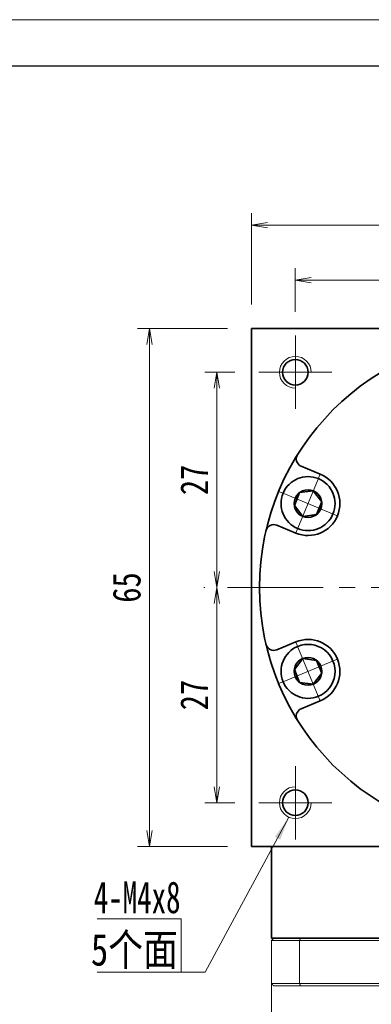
# Model space of a CAD drawing. Header units: millimetres. Extents: x -4 to 498, y -16 to 330.
# Tile 6 of 7: x 238 to 282, y 206 to 330. Entities that reach past the tile are written whole.
import ezdxf

# ---------------------------------------------------------------- set-up
doc = ezdxf.new("R2010")
doc.units = ezdxf.units.MM
doc.set_wipeout_variables(frame=1)
doc.linetypes.add('点画线', pattern=[18, 12, -2, 2, -2])
for name, color, linetype, lineweight in [('EB0_1', 7, 'Continuous', 35), ('中心线层', 1, '点画线', 18), ('图框_外框线', 7, 'Continuous', 18), ('尺寸线层', 3, 'Continuous', 18), ('粗实线层', 7, 'Continuous', 35)]:
    doc.layers.add(name, color=color, linetype=linetype, lineweight=lineweight)
doc.styles.add('宋体', font='SimSun.ttf', dxfattribs={"width": 0.8})
doc.styles.add('标准', font='txt', dxfattribs={"width": 0.667})
doc.dimstyles.new('A水平标注$0', dxfattribs={"dimtxt": 3.5, "dimasz": 2, "dimexe": 1.5, "dimexo": 3, "dimgap": 1.1, "dimtad": 1, "dimtoh": 1, "dimdec": 4, "dimdsep": 46, "dimtxsty": '宋体', "dimblk": 'OPEN', "dimcen": 3, "dimclrd": 3, "dimclre": 3, "dimclrt": 6, "dimadec": 0, "dimazin": 0, "dimtm": 1e-09, "dimtfac": 1, "dimtdec": 4, "dimtix": 1, "dimtmove": 0, "dimatfit": 3, "dimldrblk": 'OPEN', "dimfxl": 0, "dimlwd": 13, "dimlwe": 13, "dimarcsym": 0})

# ---------------------------------------------------------------- blocks, each defined once
blk = doc.blocks.new('_Open')
at = {"color": 0, "linetype": 'ByBlock', "lineweight": -2}
for p, q in [((-1, 0.167), (0, 0)), ((-1, -0.167), (0, 0)), ((0, 0), (-1, 0))]:
    blk.add_line(p, q, dxfattribs=at)
blk = doc.blocks.new('*D21')
at = {"layer": 'Defpoints', "color": 0, "transparency": 16777216}
for p in [(299.7, 297.1), (299.7, 293.8), (272.7, 290.13)]:
    blk.add_point(p, dxfattribs=at)
at = {"layer": '尺寸线层', "color": 3, "lineweight": 13, "transparency": 16777216}
for p, q in [((272.7, 293.13), (272.7, 298.6)), ((299.7, 296.8), (299.7, 298.6)), ((274.7, 297.1), (297.7, 297.1))]:
    blk.add_line(p, q, dxfattribs=at)
at = {"layer": '尺寸线层', "color": 3, "lineweight": 13, "transparency": 16777216, "xscale": 2, "yscale": 2, "zscale": 2, "rotation": 180}
blk.add_blockref('_Open', (272.7, 297.1), dxfattribs=at)
at = {"layer": '尺寸线层', "color": 3, "lineweight": 13, "transparency": 16777216, "xscale": 2, "yscale": 2, "zscale": 2}
blk.add_blockref('_Open', (299.7, 297.1), dxfattribs=at)
at = {"layer": '尺寸线层', "color": 6, "transparency": 16777216, "insert": (286.2, 299.95), "char_height": 3.5, "attachment_point": 5, "style": '宋体', "bg_fill": 3, "box_fill_scale": 1.1, "bg_fill_color": 256, "bg_fill_true_color": 13158600, "bg_fill_transparency": 0}
blk.add_mtext('27', dxfattribs=at)
blk = doc.blocks.new('*D23')
at = {"layer": 'Defpoints', "color": 0, "transparency": 16777216}
for p in [(268.1, 285.53), (262.86, 258.53), (264.2, 258.53)]:
    blk.add_point(p, dxfattribs=at)
at = {"layer": '尺寸线层', "color": 3, "lineweight": 13, "transparency": 16777216}
for p, q in [((265.1, 285.53), (261.36, 285.53)), ((262.86, 283.53), (262.86, 260.53)), ((261.2, 258.53), (261.36, 258.53))]:
    blk.add_line(p, q, dxfattribs=at)
at = {"layer": '尺寸线层', "color": 3, "lineweight": 13, "transparency": 16777216, "xscale": 2, "yscale": 2, "zscale": 2}
for p, rotation in [((262.86, 285.53), 90), ((262.86, 258.53), 270)]:
    blk.add_blockref('_Open', p, dxfattribs=dict(at, rotation=rotation))
at = {"layer": '尺寸线层', "color": 6, "transparency": 16777216, "insert": (260.01, 272.03), "char_height": 3.5, "attachment_point": 5, "rotation": 90, "style": '宋体', "bg_fill": 3, "box_fill_scale": 1.1, "bg_fill_color": 256, "bg_fill_true_color": 13158600, "bg_fill_transparency": 0}
blk.add_mtext('27', dxfattribs=at)
blk = doc.blocks.new('*D24')
at = {"layer": 'Defpoints', "color": 0, "transparency": 16777216}
for p in [(264.2, 258.53), (262.86, 231.53), (268.1, 231.53)]:
    blk.add_point(p, dxfattribs=at)
at = {"layer": '尺寸线层', "color": 3, "lineweight": 13, "transparency": 16777216}
for p, q in [((261.2, 258.53), (261.36, 258.53)), ((262.86, 256.53), (262.86, 233.53)), ((265.1, 231.53), (261.36, 231.53))]:
    blk.add_line(p, q, dxfattribs=at)
at = {"layer": '尺寸线层', "color": 3, "lineweight": 13, "transparency": 16777216, "xscale": 2, "yscale": 2, "zscale": 2}
for p, rotation in [((262.86, 258.53), 90), ((262.86, 231.53), 270)]:
    blk.add_blockref('_Open', p, dxfattribs=dict(at, rotation=rotation))
at = {"layer": '尺寸线层', "color": 6, "transparency": 16777216, "insert": (260.01, 245.03), "char_height": 3.5, "attachment_point": 5, "rotation": 90, "style": '宋体', "bg_fill": 3, "box_fill_scale": 1.1, "bg_fill_color": 256, "bg_fill_true_color": 13158600, "bg_fill_transparency": 0}
blk.add_mtext('27', dxfattribs=at)
blk = doc.blocks.new('*D25')
at = {"layer": 'Defpoints', "color": 0, "transparency": 16777216}
for p in [(254.4, 291.03), (267.2, 291.03), (267.2, 226.03)]:
    blk.add_point(p, dxfattribs=at)
at = {"layer": '尺寸线层', "color": 3, "lineweight": 13, "transparency": 16777216}
for p, q in [((264.2, 291.03), (252.9, 291.03)), ((254.4, 228.03), (254.4, 289.03)), ((264.2, 226.03), (252.9, 226.03))]:
    blk.add_line(p, q, dxfattribs=at)
at = {"layer": '尺寸线层', "color": 3, "lineweight": 13, "transparency": 16777216, "xscale": 2, "yscale": 2, "zscale": 2}
for p, rotation in [((254.4, 291.03), 90), ((254.4, 226.03), 270)]:
    blk.add_blockref('_Open', p, dxfattribs=dict(at, rotation=rotation))
at = {"layer": '尺寸线层', "color": 6, "transparency": 16777216, "insert": (251.55, 258.53), "char_height": 3.5, "attachment_point": 5, "rotation": 90, "style": '宋体', "bg_fill": 3, "box_fill_scale": 1.1, "bg_fill_color": 256, "bg_fill_true_color": 13158600, "bg_fill_transparency": 0}
blk.add_mtext('65', dxfattribs=at)
blk = doc.blocks.new('*D26')
at = {"layer": 'Defpoints', "color": 0, "transparency": 16777216}
for p in [(332.2, 304.01), (267.2, 291.03), (332.2, 291.03)]:
    blk.add_point(p, dxfattribs=at)
at = {"layer": '尺寸线层', "color": 3, "lineweight": 13, "transparency": 16777216}
for p, q in [((267.2, 294.03), (267.2, 305.51)), ((332.2, 294.03), (332.2, 305.51)), ((269.2, 304.01), (330.2, 304.01))]:
    blk.add_line(p, q, dxfattribs=at)
at = {"layer": '尺寸线层', "color": 3, "lineweight": 13, "transparency": 16777216, "xscale": 2, "yscale": 2, "zscale": 2, "rotation": 180}
blk.add_blockref('_Open', (267.2, 304.01), dxfattribs=at)
at = {"layer": '尺寸线层', "color": 3, "lineweight": 13, "transparency": 16777216, "xscale": 2, "yscale": 2, "zscale": 2}
blk.add_blockref('_Open', (332.2, 304.01), dxfattribs=at)
at = {"layer": '尺寸线层', "color": 6, "transparency": 16777216, "insert": (299.7, 306.86), "char_height": 3.5, "attachment_point": 5, "style": '宋体', "bg_fill": 3, "box_fill_scale": 1.1, "bg_fill_color": 256, "bg_fill_true_color": 13158600, "bg_fill_transparency": 0}
blk.add_mtext('65', dxfattribs=at)
blk = doc.blocks.new('*X6')
at = {"layer": '中心线层', "linetype": '点画线', "lineweight": 18}
for p, q in [((0, -3.89), (0, 3.89)), ((-3.89, 0), (3.89, 0))]:
    blk.add_line(p, q, dxfattribs=at)
at = {"layer": '粗实线层'}
for p, q in [((-1.73, 0), (-0.87, 1.5)), ((-0.87, 1.5), (0.87, 1.5)), ((1.73, 0), (0.87, 1.5)), ((1.73, 0), (0.87, 1.5)), ((-1.73, 0), (-0.87, -1.5)), ((1.73, 0), (0.87, -1.5)), ((-0.87, -1.5), (0.87, -1.5))]:
    blk.add_line(p, q, dxfattribs=at)
blk.add_circle((0, 0), 1.73, dxfattribs=at)
for start, end in [(0, 180), (180, 360)]:
    blk.add_arc((0, 0), 3.39, start, end, dxfattribs=at)

msp = doc.modelspace()

# ---------------------------------------------------------------- hatches: boundary and pattern name
at = {"layer": '尺寸线层', "linetype": 'Continuous'}
msp.add_hatch(color=0, dxfattribs=at).paths.add_polyline_path([(271.89472, 229.70267), (270.79812, 226.88521), (270.13834, 227.24183)], flags=0)

# ---------------------------------------------------------------- linework, layer by layer
at = {"color": 7, "linetype": 'Continuous', "lineweight": 15}
for p, q in [((269.703, 214.23207), (273.24548, 214.23207)), ((269.703, 214.23207), (269.703, 208.83207)), ((273.35912, 214.53207), (270.003, 214.53207)), ((273.24548, 214.23207), (326.16051, 214.23207)), ((273.24548, 208.83207), (273.24548, 214.23207)), ((326.04688, 214.53207), (273.35912, 214.53207)), ((273.24548, 208.83207), (269.703, 208.83207)), ((299.703, 208.83207), (273.24548, 208.83207)), ((270.003, 208.53207), (273.35912, 208.53207)), ((273.35912, 208.53207), (295.47097, 208.53207))]:
    msp.add_line(p, q, dxfattribs=at)
for points in [[(269.703, 214.23207), (270.003, 214.53207)], [(273.24548, 214.23207), (273.35912, 214.53207)], [(269.703, 189.98207), (269.703, 208.83207)], [(269.703, 208.83207), (270.003, 208.53207)], [(273.24548, 208.83207), (273.35912, 208.53207)]]:
    msp.add_open_spline(points, degree=1, dxfattribs=at)
at = {"layer": 'EB0_1'}
msp.add_line((329.703, 214.53207), (269.703, 214.53207), dxfattribs=at)
at = {"layer": '中心线层'}
for p, q in [((272.703, 280.93207), (272.703, 290.13207)), ((268.103, 285.53207), (277.303, 285.53207)), ((264.203, 258.53207), (335.203, 258.53207)), ((272.703, 226.93207), (272.703, 236.13207)), ((277.303, 231.53207), (268.103, 231.53207))]:
    msp.add_line(p, q, dxfattribs=at)
at = {"layer": '尺寸线层', "color": 0}
for p, q in [((258.38073, 216.97683), (247.84829, 216.97683)), ((258.38073, 210.25076), (258.38073, 216.97683)), ((258.38073, 210.25076), (247.84829, 210.25076)), ((261.38073, 210.25076), (258.38073, 210.25076))]:
    msp.add_line(p, q, dxfattribs=at)
at = {"layer": '粗实线层'}
for p, q in [((267.203, 291.03207), (332.203, 291.03207)), ((267.203, 226.03207), (267.203, 291.03207)), ((275.82704, 272.75138), (273.43662, 273.74153)), ((272.76557, 265.36034), (270.37515, 266.35049)), ((272.76557, 251.70379), (270.37515, 250.71365)), ((275.82704, 244.31276), (273.43662, 243.32261)), ((267.203, 226.03207), (332.203, 226.03207)), ((269.703, 214.53207), (269.703, 226.03207))]:
    msp.add_line(p, q, dxfattribs=at)
for centre in [(272.703, 285.53207), (272.703, 231.53207)]:
    msp.add_circle(centre, 1.6, dxfattribs=at)
at = {"layer": '粗实线层', "lineweight": 18}
for centre, start, end in [((272.703, 285.53207), 0, 270), ((272.703, 231.53207), 90, 360)]:
    msp.add_arc(centre, 2, start, end, dxfattribs=at)
at = {"layer": '粗实线层'}
for centre, radius, start, end in [((273.8193, 274.6654), 1, 148.0645374, 247.5000542), ((274.29631, 269.05586), 4, 247.5, 67.5), ((269.99247, 265.42661), 1, 67.4999458, 166.9354625), ((269.99247, 251.63752), 1, 193.0645374, 292.5000542), ((274.29631, 248.00827), 4, 292.5, 112.5), ((273.8193, 242.39873), 1, 112.4999458, 211.9354625)]:
    msp.add_arc(centre, radius, start, end, dxfattribs=at)

# ---------------------------------------------------------------- texts
at = {"layer": '尺寸线层', "color": 0}
for s, style, width, p in [('4-M4x8', '标准', 0.667, (247.404, 217.66647)), ('5个面', '宋体', 0.8, (247.04413, 211.09052))]:
    msp.add_text(s, height=4, dxfattribs=dict(at, style=style, width=width)).set_placement(p)

# ---------------------------------------------------------------- next in the draw order: dimensions: what is measured, and where the dimension line sits
at = {"layer": '尺寸线层'}
dim = msp.add_linear_dim(base=(299.703, 297.09629), p1=(272.703, 290.13207), p2=(299.703, 293.80433), dimstyle='A水平标注$0', override={"dimblk": 'Open', "dimtfill": 1, "dimtfillclr": 256}, dxfattribs=at)
dim.commit()
dim.dimension.update_dxf_attribs({"geometry": '*D21', "text_midpoint": (286.203, 299.94629)})
dim = msp.add_linear_dim(base=(262.85988, 258.53207), p1=(268.103, 285.53207), p2=(264.203, 258.53207), angle=270, dimstyle='A水平标注$0', override={"dimblk": 'Open', "dimtfill": 1, "dimtfillclr": 256}, dxfattribs=at)
dim.commit()
dim.dimension.update_dxf_attribs({"geometry": '*D23', "text_midpoint": (260.00988, 272.03207)})

# ---------------------------------------------------------------- next in the draw order: dimensions: what is measured, and where the dimension line sits
dim = msp.add_linear_dim(base=(262.85988, 231.53207), p1=(264.203, 258.53207), p2=(268.103, 231.53207), angle=270, dimstyle='A水平标注$0', override={"dimblk": 'Open', "dimtfill": 1, "dimtfillclr": 256}, dxfattribs=at)
dim.commit()
dim.dimension.update_dxf_attribs({"geometry": '*D24', "text_midpoint": (260.00988, 245.03207)})

# ---------------------------------------------------------------- next in the draw order: linework, layer by layer
at = {"layer": '粗实线层'}
msp.add_circle((299.703, 258.53207), 31.5, dxfattribs=at)

# ---------------------------------------------------------------- next in the draw order: dimensions: what is measured, and where the dimension line sits
at = {"layer": '尺寸线层'}
dim = msp.add_linear_dim(base=(254.39553, 291.03207), p1=(267.203, 226.03207), p2=(267.203, 291.03207), angle=90, dimstyle='A水平标注$0', override={"dimblk": 'Open', "dimtfill": 1, "dimtfillclr": 256}, dxfattribs=at)
dim.commit()
dim.dimension.update_dxf_attribs({"geometry": '*D25', "text_midpoint": (251.54553, 258.53207)})

# ---------------------------------------------------------------- next in the draw order: linework, layer by layer
at = {"layer": '尺寸线层', "color": 0, "linetype": 'Continuous'}
msp.add_line((271.89472, 229.70267), (261.38073, 210.25076), dxfattribs=at)

# ---------------------------------------------------------------- next in the draw order: dimensions: what is measured, and where the dimension line sits
at = {"layer": '尺寸线层'}
dim = msp.add_linear_dim(base=(332.203, 304.01417), p1=(267.203, 291.03207), p2=(332.203, 291.03207), dimstyle='A水平标注$0', override={"dimblk": 'Open', "dimtfill": 1, "dimtfillclr": 256}, dxfattribs=at)
dim.commit()
dim.dimension.update_dxf_attribs({"geometry": '*D26', "text_midpoint": (299.703, 306.86417)})

# ---------------------------------------------------------------- next in the draw order: wipeouts: each hides what was drawn before it
for points in [[(275.59361, 272.18781), (275.57413, 272.19581), (275.55461, 272.20368), (275.53504, 272.21144), (275.51542, 272.21907), (275.49575, 272.22658), (275.47604, 272.23397), (275.45628, 272.24123), (275.43648, 272.24837), (275.41663, 272.25539), (275.39674, 272.26229), (275.37681, 272.26906), (275.35683, 272.27571), (275.33682, 272.28223), (275.31676, 272.28863), (275.29667, 272.2949), (275.27653, 272.30105), (275.25636, 272.30708), (275.23615, 272.31298), (275.21591, 272.31875), (275.19563, 272.3244), (275.17532, 272.32992), (275.15497, 272.33531), (275.13459, 272.34058), (275.11417, 272.34573), (275.09373, 272.35074), (275.07325, 272.35563), (275.05274, 272.36039), (275.03221, 272.36502), (275.01165, 272.36953), (274.99105, 272.37391), (274.99105, 272.37391), (274.83724, 272.40243), (274.68228, 272.42382), (274.52649, 272.43804), (274.37021, 272.44506), (274.21378, 272.44486), (274.05752, 272.43744), (273.90177, 272.42283), (273.74686, 272.40104), (273.59312, 272.37213), (273.44088, 272.33616), (273.29046, 272.2932), (273.14218, 272.24335), (272.99635, 272.18671), (272.8533, 272.12341), (272.71332, 272.05357), (272.57671, 271.97735), (272.44376, 271.89491), (272.31476, 271.80642), (272.18998, 271.71208), (272.06968, 271.61208), (271.95412, 271.50663), (271.84355, 271.39597), (271.73821, 271.28032), (271.63831, 271.15994), (271.54407, 271.03508), (271.45569, 270.906), (271.37336, 270.77298), (271.29726, 270.63631), (271.22754, 270.49627), (271.16436, 270.35316), (271.16436, 270.35316), (271.10784, 270.20729), (271.05812, 270.05897), (271.01529, 269.90851), (270.97945, 269.75624), (270.95067, 269.60247), (270.92901, 269.44755), (270.91453, 269.29178), (270.90724, 269.13552), (270.90718, 268.97908), (270.91433, 268.82281), (270.92868, 268.66704), (270.9502, 268.51209), (270.97885, 268.3583), (271.01457, 268.206), (271.05727, 268.0555), (271.10687, 267.90714), (271.16326, 267.76122), (271.22632, 267.61806), (271.29592, 267.47796), (271.37191, 267.34123), (271.45412, 267.20814), (271.54239, 267.07899), (271.63652, 266.95404), (271.73632, 266.83357), (271.84157, 266.71784), (271.95204, 266.60708), (272.06751, 266.50154), (272.18772, 266.40144), (272.31243, 266.30699), (272.44136, 266.21839), (272.44136, 266.21839), (272.45901, 266.20693), (272.47674, 266.19557), (272.49454, 266.18433), (272.5124, 266.17319), (272.53034, 266.16217), (272.54834, 266.15126), (272.56641, 266.14046), (272.58455, 266.12978), (272.60275, 266.1192), (272.62102, 266.10874), (272.63936, 266.0984), (272.65775, 266.08816), (272.67621, 266.07805), (272.69474, 266.06804), (272.71332, 266.05816), (272.73197, 266.04838), (272.75067, 266.03873), (272.76944, 266.02919), (272.78826, 266.01976), (272.80715, 266.01046), (272.82609, 266.00127), (272.84508, 265.9922), (272.86414, 265.98324), (272.88324, 265.97441), (272.90241, 265.96569), (272.92162, 265.9571), (272.94089, 265.94862), (272.96021, 265.94026), (272.97959, 265.93203), (272.99901, 265.92391), (272.99901, 265.92391), (273.1647, 265.86031), (273.3335, 265.80546), (273.50493, 265.75953), (273.67853, 265.72263), (273.85382, 265.69486), (274.03033, 265.67631), (274.20757, 265.66702), (274.38505, 265.66702), (274.56228, 265.67631), (274.73879, 265.69486), (274.91409, 265.72263), (275.08769, 265.75953), (275.25912, 265.80546), (275.42791, 265.86031), (275.59361, 265.92391), (275.75574, 265.9961), (275.91388, 266.07667), (276.06758, 266.16541), (276.21643, 266.26207), (276.36001, 266.36639), (276.49794, 266.47809), (276.62983, 266.59684), (276.75533, 266.72234), (276.87408, 266.85423), (276.98578, 266.99216), (277.0901, 267.13575), (277.18676, 267.28459), (277.2755, 267.43829), (277.35607, 267.59643), (277.42826, 267.75857), (277.42826, 267.75857), (277.49186, 267.92426), (277.54671, 268.09305), (277.59264, 268.26448), (277.62954, 268.43808), (277.65731, 268.61338), (277.67586, 268.78989), (277.68515, 268.96712), (277.68515, 269.1446), (277.67586, 269.32184), (277.65731, 269.49835), (277.62954, 269.67364), (277.59264, 269.84724), (277.54671, 270.01867), (277.49186, 270.18747), (277.42826, 270.35316), (277.35607, 270.5153), (277.2755, 270.67343), (277.18676, 270.82713), (277.0901, 270.97598), (276.98578, 271.11956), (276.87408, 271.25749), (276.75533, 271.38938), (276.62983, 271.51488), (276.49794, 271.63364), (276.36001, 271.74533), (276.21643, 271.84965), (276.06758, 271.94631), (275.91388, 272.03505), (275.75574, 272.11563)], [(272.99901, 251.14023), (272.97959, 251.13211), (272.96021, 251.12387), (272.94089, 251.11552), (272.92162, 251.10704), (272.90241, 251.09844), (272.88324, 251.08973), (272.86414, 251.08089), (272.84508, 251.07194), (272.82609, 251.06287), (272.80715, 251.05368), (272.78826, 251.04437), (272.76944, 251.03495), (272.75067, 251.02541), (272.73197, 251.01575), (272.71332, 251.00598), (272.69474, 250.99609), (272.67621, 250.98609), (272.65775, 250.97597), (272.63936, 250.96574), (272.62102, 250.95539), (272.60275, 250.94493), (272.58455, 250.93436), (272.56641, 250.92367), (272.54834, 250.91288), (272.53034, 250.90196), (272.5124, 250.89094), (272.49454, 250.87981), (272.47674, 250.86856), (272.45901, 250.85721), (272.44136, 250.84575), (272.44136, 250.84575), (272.31243, 250.75715), (272.18772, 250.6627), (272.06751, 250.5626), (271.95204, 250.45705), (271.84157, 250.3463), (271.73632, 250.23056), (271.63652, 250.11009), (271.54239, 249.98515), (271.45412, 249.856), (271.37191, 249.72291), (271.29592, 249.58617), (271.22632, 249.44607), (271.16326, 249.30291), (271.10687, 249.157), (271.05727, 249.00863), (271.01457, 248.85814), (270.97885, 248.70583), (270.9502, 248.55205), (270.92868, 248.3971), (270.91433, 248.24132), (270.90718, 248.08505), (270.90724, 247.92862), (270.91453, 247.77235), (270.92901, 247.61659), (270.95067, 247.46166), (270.97945, 247.3079), (271.01529, 247.15563), (271.05812, 247.00517), (271.10784, 246.85685), (271.16436, 246.71098), (271.16436, 246.71098), (271.22754, 246.56787), (271.29726, 246.42783), (271.37336, 246.29116), (271.45569, 246.15814), (271.54407, 246.02906), (271.63831, 245.9042), (271.73821, 245.78381), (271.84355, 245.66817), (271.95412, 245.55751), (272.06968, 245.45206), (272.18998, 245.35206), (272.31476, 245.25772), (272.44376, 245.16923), (272.57671, 245.08679), (272.71332, 245.01057), (272.8533, 244.94073), (272.99635, 244.87742), (273.14218, 244.82079), (273.29046, 244.77094), (273.44088, 244.72798), (273.59312, 244.69201), (273.74686, 244.6631), (273.90177, 244.64131), (274.05752, 244.62669), (274.21378, 244.61928), (274.37021, 244.61908), (274.52649, 244.6261), (274.68228, 244.64032), (274.83724, 244.66171), (274.99105, 244.69023), (274.99105, 244.69023), (275.01165, 244.69461), (275.03221, 244.69911), (275.05274, 244.70375), (275.07325, 244.70851), (275.09373, 244.7134), (275.11417, 244.71841), (275.13459, 244.72355), (275.15497, 244.72882), (275.17532, 244.73422), (275.19563, 244.73974), (275.21591, 244.74539), (275.23615, 244.75116), (275.25636, 244.75706), (275.27653, 244.76308), (275.29667, 244.76923), (275.31676, 244.77551), (275.33682, 244.78191), (275.35683, 244.78843), (275.37681, 244.79508), (275.39674, 244.80185), (275.41663, 244.80875), (275.43648, 244.81576), (275.45628, 244.82291), (275.47604, 244.83017), (275.49575, 244.83756), (275.51542, 244.84507), (275.53504, 244.8527), (275.55461, 244.86045), (275.57413, 244.86833), (275.59361, 244.87632), (275.59361, 244.87632), (275.75574, 244.94851), (275.91388, 245.02908), (276.06758, 245.11782), (276.21643, 245.21449), (276.36001, 245.31881), (276.49794, 245.4305), (276.62983, 245.54925), (276.75533, 245.67475), (276.87408, 245.80665), (276.98578, 245.94457), (277.0901, 246.08816), (277.18676, 246.237), (277.2755, 246.39071), (277.35607, 246.54884), (277.42826, 246.71098), (277.49186, 246.87667), (277.54671, 247.04546), (277.59264, 247.21689), (277.62954, 247.3905), (277.65731, 247.56579), (277.67586, 247.7423), (277.68515, 247.91953), (277.68515, 248.09701), (277.67586, 248.27425), (277.65731, 248.45076), (277.62954, 248.62605), (277.59264, 248.79965), (277.54671, 248.97109), (277.49186, 249.13988), (277.42826, 249.30557), (277.42826, 249.30557), (277.35607, 249.46771), (277.2755, 249.62584), (277.18676, 249.77954), (277.0901, 249.92839), (276.98578, 250.07198), (276.87408, 250.2099), (276.75533, 250.3418), (276.62983, 250.46729), (276.49794, 250.58605), (276.36001, 250.69774), (276.21643, 250.80206), (276.06758, 250.89872), (275.91388, 250.98746), (275.75574, 251.06804), (275.59361, 251.14023), (275.42791, 251.20383), (275.25912, 251.25867), (275.08769, 251.30461), (274.91409, 251.34151), (274.73879, 251.36927), (274.56228, 251.38782), (274.38505, 251.39711), (274.20757, 251.39711), (274.03033, 251.38782), (273.85382, 251.36927), (273.67853, 251.34151), (273.50493, 251.30461), (273.3335, 251.25867), (273.1647, 251.20383)]]:
    msp.add_wipeout(points).dxf.layer = '粗实线层'

# ---------------------------------------------------------------- next in the draw order: linework, layer by layer
at = {"layer": '图框_外框线', "color": 3}
msp.add_lwpolyline([(-1.38506, -15.73454), (487.20866, -15.73454), (487.20866, 329.77102), (-1.38506, 329.77102)], close=True, dxfattribs=at)
at = {"layer": '图框_外框线', "color": 3, "lineweight": 25}
msp.add_lwpolyline([(27.6979, -9.91795), (481.39207, -9.91795), (481.39207, 323.95443), (27.6979, 323.95443)], close=True, dxfattribs=at)

# ---------------------------------------------------------------- next in the draw order: block references
at = {"layer": '粗实线层'}
for p, rotation in [((274.29631, 269.05586), 67.50000000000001), ((274.29631, 248.00827), 112.5)]:
    msp.add_blockref('*X6', p, dxfattribs=dict(at, rotation=rotation))

doc.saveas('drawing.dxf')
